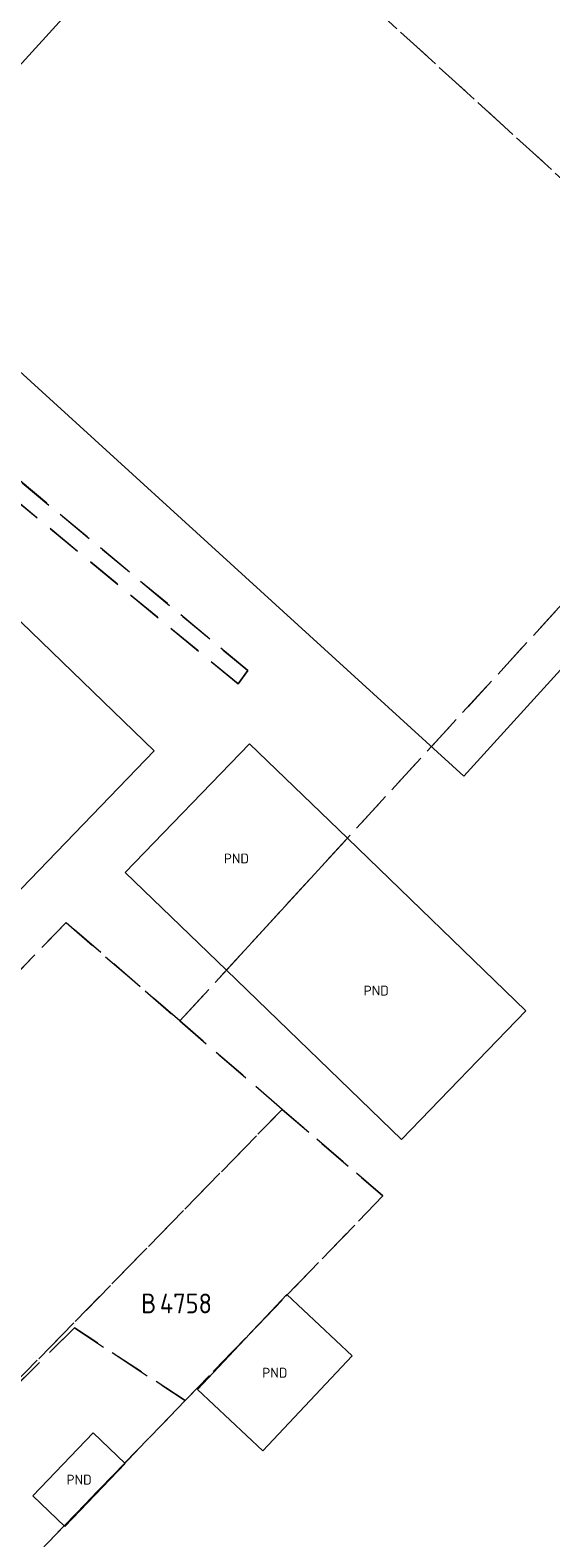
# Model space of a CAD drawing. Header units: metres. Extents: x 207644 to 210135, y 370459 to 373417.
# Tile 191 of 256: x 208726 to 208773, y 372074 to 372211. Entities that reach past the tile are written whole.
import ezdxf
from ezdxf.enums import TextEntityAlignment as Align

# ---------------------------------------------------------------- set-up
doc = ezdxf.new("R2010")
doc.units = ezdxf.units.M
doc.linetypes.add('HIDDEN2', pattern=[4.7625, 3.175, -1.5875])
for name, color, linetype in [('GB', 1, 'Continuous'), ('GB07', 1, 'Continuous'), ('GB11', 1, 'Continuous'), ('KAD_Niet_vastgesteld_Perceel', 30, 'Continuous'), ('KAD_perceelnummer', 212, 'Continuous'), ('KAD_sectie', 212, 'Continuous'), ('KAD_Vastgesteld_Perceel', 212, 'Continuous'), ('PND', 7, 'Continuous')]:
    doc.layers.add(name, color=color, linetype=linetype)
doc.styles.add('ISO', font='isocpeur.ttf', dxfattribs={"height": 1})
doc.styles.add('ISOCP', font='ISOCP.shx', dxfattribs={"height": 1.8})

# ---------------------------------------------------------------- blocks, each defined once
blk = doc.blocks.new('ACMAP_ANN_TEMPLATE_Vastgesteld_Perceelnummer')
at = {"layer": 'KAD_perceelnummer', "style": 'ISOCP'}
blk.add_attdef('Perceelnummer', text='', height=1.8, dxfattribs=at).set_placement((0, 0), align=Align.MIDDLE)
at = {"layer": 'KAD_sectie', "style": 'ISOCP'}
blk.add_attdef('sectie', text='', height=1.8, dxfattribs=at).set_placement((-2.7, 0), align=Align.MIDDLE_RIGHT)

msp = doc.modelspace()

# ---------------------------------------------------------------- linework, layer by layer
at = {"layer": 'GB', "color": 253, "linetype": 'Continuous', "lineweight": 13}
for points in [[(208714.737, 372196.659), (208731.437, 372214.994)], [(208765.197, 372142.933), (208715.095, 372188.528)], [(208704.286, 372176.819), (208736.984, 372145.222)], [(208796.167, 372176.992), (208765.197, 372142.933)], [(208736.984, 372145.222), (208694.985, 372101.714)], [(208734.352, 372134.152), (208745.679, 372145.873)], [(208745.679, 372145.873), (208754.581, 372137.268)], [(208770.844, 372121.548), (208754.581, 372137.268)], [(208743.56, 372125.252), (208734.352, 372134.152)], [(208743.56, 372125.252), (208759.516, 372109.828)], [(208759.516, 372109.828), (208770.844, 372121.548)]]:
    msp.add_lwpolyline(points, dxfattribs=at)
at = {"layer": 'GB07', "color": 253, "linetype": 'Continuous', "lineweight": 13}
msp.add_lwpolyline([(208743.56, 372125.252), (208754.581, 372137.268)], dxfattribs=at)
at = {"layer": 'GB11', "color": 253, "linetype": 'Continuous', "lineweight": 13}
for points in [[(208740.918, 372087.072), (208749.058, 372095.733)], [(208749.058, 372095.733), (208755.005, 372090.144)], [(208755.005, 372090.144), (208746.865, 372081.483)], [(208746.865, 372081.483), (208740.918, 372087.072)], [(208725.939, 372077.398), (208731.421, 372083.139)], [(208731.421, 372083.139), (208734.342, 372080.35)], [(208734.342, 372080.35), (208728.86, 372074.609)], [(208728.86, 372074.609), (208725.939, 372077.398)]]:
    msp.add_lwpolyline(points, dxfattribs=at)
at = {"layer": 'KAD_Niet_vastgesteld_Perceel', "color": 253, "linetype": 'HIDDEN2', "lineweight": 13}
for points in [[(208736.596, 372231.713), (208790.841, 372291.044), (208809.387, 372274.388), (208848.298, 372239.444), (208793.465, 372179.662), (208746.17, 372222.723), (208736.596, 372231.713)], [(208699.341, 372190.965), (208736.596, 372231.713), (208746.17, 372222.723), (208793.465, 372179.662), (208739.323, 372120.633), (208728.959, 372129.593), (208690.777, 372090.148), (208646.34, 372132.933), (208698.188, 372189.704), (208744.63, 372151.314), (208745.509, 372152.534), (208699.341, 372190.965)], [(208739.808, 372086.071), (208757.802, 372104.699), (208748.653, 372112.588), (208739.323, 372120.633), (208793.465, 372179.662), (208801.808, 372172.065), (208809.066, 372165.412), (208824.219, 372181.818), (208855.657, 372216.353), (208863.814, 372225.51), (208879.935, 372211.033), (208885.034, 372206.454), (208910.133, 372183.914), (208911.602, 372182.589), (208851.359, 372119.257), (208815.488, 372081.546), (208820.063, 372077.235), (208762.909, 372017.449), (208756.867, 372023.399), (208754.519, 372025.703), (208716.683, 372062.131), (208739.808, 372086.071)]]:
    msp.add_lwpolyline(points, close=True, dxfattribs=at)
at = {"layer": 'KAD_Vastgesteld_Perceel', "color": 253, "linetype": 'HIDDEN2', "lineweight": 13}
for points in [[(208698.188, 372189.704), (208699.341, 372190.965), (208745.509, 372152.534), (208744.63, 372151.314), (208698.188, 372189.704)], [(208690.777, 372090.148), (208728.959, 372129.593), (208739.323, 372120.633), (208748.653, 372112.588), (208714.136, 372077.248), (208708.093, 372071.258), (208700.614, 372079.011), (208689.852, 372089.352), (208690.777, 372090.148)], [(208739.808, 372086.071), (208729.714, 372092.688), (208714.136, 372077.248), (208748.653, 372112.588), (208757.802, 372104.699), (208739.808, 372086.071)], [(208708.093, 372071.258), (208714.136, 372077.248), (208729.714, 372092.688), (208739.808, 372086.071), (208716.683, 372062.131), (208708.093, 372071.258)]]:
    msp.add_lwpolyline(points, close=True, dxfattribs=at)

# ---------------------------------------------------------------- block references
ref = msp.add_blockref('ACMAP_ANN_TEMPLATE_Vastgesteld_Perceelnummer', (208739.874, 372094.918), dxfattribs=at)
ref.add_attrib('Perceelnummer', '4758', dxfattribs={"layer": 'KAD_perceelnummer', "lineweight": 13, "height": 1.8, "style": 'ISOCP'}).set_placement((208739.874, 372094.918), align=Align.MIDDLE)
ref.add_attrib('sectie', 'B', dxfattribs={"layer": 'KAD_sectie', "lineweight": 13, "height": 1.8, "style": 'ISOCP'}).set_placement((208737.174, 372094.918), align=Align.MIDDLE_RIGHT)

# ---------------------------------------------------------------- texts
at = {"layer": 'PND', "color": 253, "linetype": 'Continuous', "lineweight": 13, "style": 'ISO'}
for p in [(208744.467, 372135.43), (208757.202, 372123.4), (208747.962, 372088.609), (208730.141, 372078.875)]:
    msp.add_text('PND', height=0.9, dxfattribs=at).set_placement(p, align=Align.MIDDLE_CENTER)

doc.saveas('drawing.dxf')
